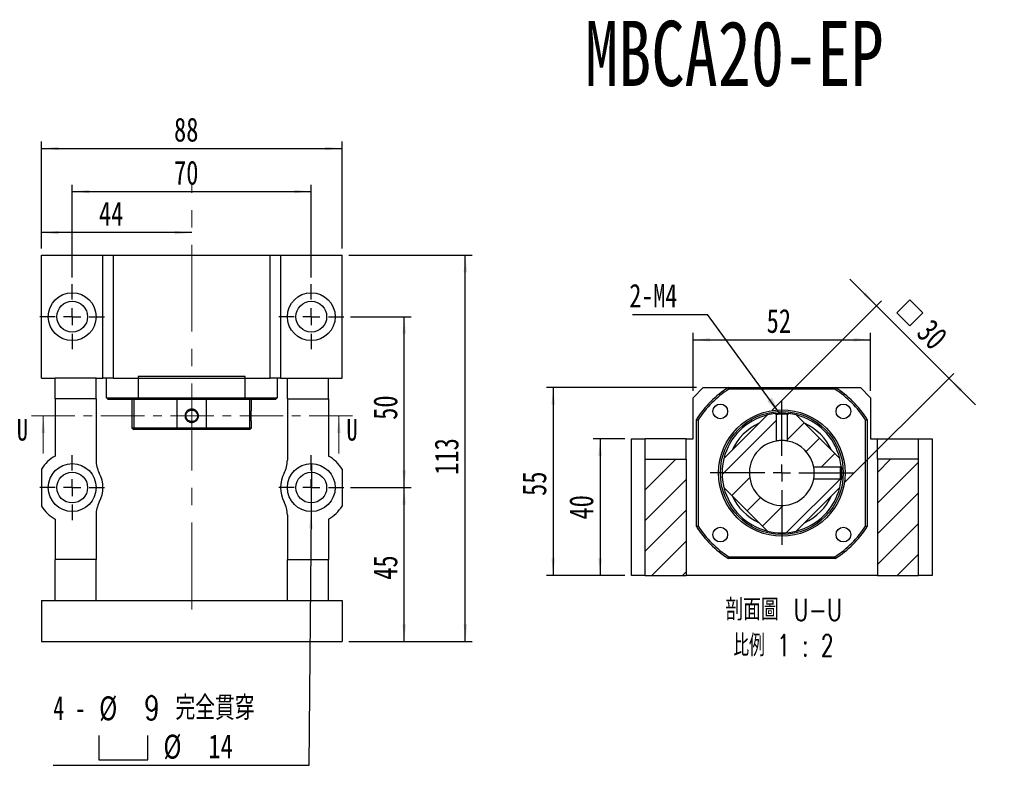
# Model space of a CAD drawing. Header units: millimetres. Extents: x 25 to 270, y 10 to 201.
# Tile 2 of 10: x 32 to 176, y 92 to 201. Entities that reach past the tile are written whole.
import ezdxf

# ---------------------------------------------------------------- set-up
doc = ezdxf.new("R2010")
doc.units = ezdxf.units.MM
doc.linetypes.add('CENTER', pattern=[10.16, 6.35, -1.27, 1.27, -1.27])
doc.linetypes.add('CENTERX2', pattern=[20.32, 12.7, -2.54, 2.54, -2.54])
doc.layers.add('FORMAT', color=7, linetype='Continuous')
doc.styles.add('SLDTEXTSTYLE0', font='TXT', dxfattribs={"width": 0.75})
doc.styles.add('SLDTEXTSTYLE1', font='TXT', dxfattribs={"width": 0.75, "bigfont": 'bigfont'})
doc.styles.add('SLDTEXTSTYLE3', font='TXT', dxfattribs={"width": 0.666667})
doc.styles.add('SLDTEXTSTYLE4', font='TXT', dxfattribs={"width": 0.65625, "bigfont": 'bigfont'})
doc.dimstyles.new('SLDDIMSTYLE2', dxfattribs={"dimtxt": 0.18, "dimasz": 2.5, "dimexe": 0, "dimexo": 0.0625, "dimgap": 0, "dimtad": 0, "dimtih": 1, "dimtoh": 1, "dimdec": 0, "dimrnd": 1e-09, "dimzin": 0, "dimdsep": 46, "dimtxsty": 'Standard', "dimsah": 1, "dimcen": 0.09, "dimadec": 0, "dimazin": 0, "dimtfac": 2.5, "dimtdec": 0, "dimtofl": 0, "dimtmove": 0, "dimatfit": 3, "dimfxl": 1, "dimfrac": 2, "dimtolj": 1, "dimtzin": 0, "dimarcsym": 0})
doc.dimstyles.new('SLDDIMSTYLE3', dxfattribs={"dimtxt": 3.5, "dimasz": 2.5, "dimexe": 0, "dimexo": 0.0625, "dimgap": 0.875, "dimtad": 1, "dimlfac": 2, "dimrnd": 1e-09, "dimzin": 12, "dimdsep": 46, "dimtxsty": 'SLDTEXTSTYLE0', "dimsah": 1, "dimcen": 0.09, "dimadec": 0, "dimazin": 3, "dimtfac": 1, "dimtofl": 0, "dimtmove": 0, "dimatfit": 3, "dimfxl": 1, "dimfrac": 2, "dimtolj": 1, "dimtzin": 12, "dimarcsym": 0})
doc.dimstyles.new('SLDDIMSTYLE4', dxfattribs={"dimtxt": 3.5, "dimasz": 2.5, "dimexe": 0, "dimexo": 0.0625, "dimgap": 0.875, "dimtad": 0, "dimtih": 1, "dimtoh": 1, "dimdec": 6, "dimlfac": 2, "dimrnd": 1e-09, "dimzin": 12, "dimdsep": 46, "dimtxsty": 'SLDTEXTSTYLE0', "dimblk1": 'NONE', "dimsah": 1, "dimcen": 0, "dimadec": 0, "dimazin": 3, "dimtfac": 1, "dimtmove": 0, "dimatfit": 3, "dimldrblk": 'NONE', "dimfxl": 1, "dimfrac": 2, "dimtolj": 1, "dimtzin": 12, "dimarcsym": 0})
doc.dimstyles.new('SLDDIMSTYLE5', dxfattribs={"dimtxt": 3.5, "dimasz": 2.5, "dimexe": 0, "dimexo": 0.0625, "dimgap": 0.875, "dimtad": 1, "dimlfac": 2, "dimrnd": 1e-09, "dimzin": 12, "dimdsep": 46, "dimtxsty": 'SLDTEXTSTYLE0', "dimsah": 1, "dimcen": 0.09, "dimadec": 0, "dimazin": 3, "dimtfac": 1, "dimtmove": 0, "dimatfit": 0, "dimfxl": 1, "dimfrac": 2, "dimtolj": 1, "dimtzin": 12, "dimarcsym": 0})

# ---------------------------------------------------------------- blocks, each defined once
blk = doc.blocks.new('_D_1')
at = {"layer": 'FORMAT', "color": 7}
for p, q in [((39.32, 163.28), (39.32, 176.84)), ((74.32, 163.28), (74.32, 176.84)), ((39.32, 175.84), (74.32, 175.84))]:
    blk.add_line(p, q, dxfattribs=at)
for points in [[(39.32, 175.84), (41.82, 175.59), (41.82, 176.09)], [(74.32, 175.84), (71.82, 176.09), (71.82, 175.59)]]:
    blk.add_solid(points, dxfattribs=at)
at = {"layer": 'FORMAT', "color": 7, "insert": (54.23, 180.35), "char_height": 3.5, "attachment_point": 1, "style": 'SLDTEXTSTYLE0'}
blk.add_mtext('70', dxfattribs=at)
blk = doc.blocks.new('_D_2')
at = {"layer": 'FORMAT', "color": 7}
for p, q in [((80.07, 157.53), (88.92, 157.53)), ((87.92, 132.53), (87.92, 157.53)), ((80.07, 132.53), (88.92, 132.53))]:
    blk.add_line(p, q, dxfattribs=at)
for points in [[(87.92, 157.53), (87.67, 155.03), (88.17, 155.03)], [(87.92, 132.53), (88.17, 135.03), (87.67, 135.03)]]:
    blk.add_solid(points, dxfattribs=at)
at = {"layer": 'FORMAT', "color": 7, "insert": (83.41, 142.44), "char_height": 3.5, "attachment_point": 1, "rotation": 90, "style": 'SLDTEXTSTYLE0'}
blk.add_mtext('50', dxfattribs=at)
blk = doc.blocks.new('SW_SYMBOL_HOLE_SPOT')
at = {"layer": 'FORMAT', "color": 0}
for p, q in [((0, 875), (0, 75)), ((1600, 75), (1600, 875)), ((0, 75), (1600, 75))]:
    blk.add_line(p, q, dxfattribs=at)
blk = doc.blocks.new('_D_3')
at = {"layer": 'FORMAT'}
for p, q in [((74.35, 136.03), (74.29, 129.03)), ((74.29, 129.03), (73.97, 91.87)), ((73.97, 91.87), (36.55, 91.87))]:
    blk.add_line(p, q, dxfattribs=at)
blk.add_solid([(74.29, 129.03), (74.02, 126.53), (74.52, 126.53)], dxfattribs=at)
at = {"layer": 'FORMAT', "xscale": 0.0044707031, "yscale": 0.0044707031, "zscale": 0.0044707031}
blk.add_blockref('SW_SYMBOL_HOLE_SPOT', (43.23, 92.36), dxfattribs=at)
at = {"layer": 'FORMAT', "char_height": 3.5, "attachment_point": 1}
for s, insert, style in [('4 -', (36.55, 102.04), 'SLDTEXTSTYLE3'), ('%%c', (43.27, 101.99), 'SLDTEXTSTYLE0'), ('9 \\M+18AAE\\M+19153\\M+18AD1\\M+190FA', (49.86, 102.04), 'SLDTEXTSTYLE1'), ('%%c', (52.67, 96.38), 'SLDTEXTSTYLE0'), ('14', (59.26, 96.44), 'SLDTEXTSTYLE0')]:
    blk.add_mtext(s, dxfattribs=dict(at, insert=insert, style=style))
blk = doc.blocks.new('_NONE')
blk = doc.blocks.new('_D_4')
at = {"layer": 'FORMAT', "color": 7}
for p, q in [((34.82, 167.53), (34.82, 170.83)), ((56.82, 169.83), (34.82, 169.83))]:
    blk.add_line(p, q, dxfattribs=at)
for points in [[(34.82, 169.83), (37.32, 169.58), (37.32, 170.08)], [(56.82, 169.83), (54.32, 170.08), (54.32, 169.58)]]:
    blk.add_solid(points, dxfattribs=at)
at = {"layer": 'FORMAT', "color": 7, "insert": (43.23, 174.35), "char_height": 3.5, "attachment_point": 1, "style": 'SLDTEXTSTYLE0'}
blk.add_mtext('44', dxfattribs=at)
blk = doc.blocks.new('_D_5')
at = {"layer": 'FORMAT', "color": 7}
for p, q in [((34.82, 167.53), (34.82, 183.14)), ((78.82, 167.53), (78.82, 183.14)), ((34.82, 182.14), (78.82, 182.14))]:
    blk.add_line(p, q, dxfattribs=at)
for points in [[(34.82, 182.14), (37.32, 181.89), (37.32, 182.39)], [(78.82, 182.14), (76.32, 182.39), (76.32, 181.89)]]:
    blk.add_solid(points, dxfattribs=at)
at = {"layer": 'FORMAT', "color": 7, "insert": (54.23, 186.65), "char_height": 3.5, "attachment_point": 1, "style": 'SLDTEXTSTYLE0'}
blk.add_mtext('88', dxfattribs=at)
blk = doc.blocks.new('_D_6')
at = {"layer": 'FORMAT', "color": 7}
for p, q in [((80.07, 132.53), (88.92, 132.53)), ((87.92, 110.03), (87.92, 132.53)), ((79.82, 110.03), (88.92, 110.03))]:
    blk.add_line(p, q, dxfattribs=at)
for points in [[(87.92, 132.53), (87.67, 130.03), (88.17, 130.03)], [(87.92, 110.03), (88.17, 112.53), (87.67, 112.53)]]:
    blk.add_solid(points, dxfattribs=at)
at = {"layer": 'FORMAT', "color": 7, "insert": (83.41, 119.04), "char_height": 3.5, "attachment_point": 1, "rotation": 90, "style": 'SLDTEXTSTYLE0'}
blk.add_mtext('45', dxfattribs=at)
blk = doc.blocks.new('_D_7')
at = {"layer": 'FORMAT', "color": 7}
for p, q in [((79.82, 166.53), (97.87, 166.53)), ((96.87, 110.03), (96.87, 166.53)), ((79.82, 110.03), (97.87, 110.03))]:
    blk.add_line(p, q, dxfattribs=at)
for points in [[(96.87, 166.53), (96.62, 164.03), (97.12, 164.03)], [(96.87, 110.03), (97.12, 112.53), (96.62, 112.53)]]:
    blk.add_solid(points, dxfattribs=at)
at = {"layer": 'FORMAT', "color": 7, "insert": (92.36, 134.4), "char_height": 3.5, "attachment_point": 1, "rotation": 90, "style": 'SLDTEXTSTYLE0'}
blk.add_mtext('113', dxfattribs=at)
blk = doc.blocks.new('SW_CENTERMARKSYMBOL_2')
at = {"layer": 'FORMAT', "color": 0}
for p, q in [((0, 2.5), (0, 4.75)), ((-2.5, 0), (-4.75, 0)), ((0, 0), (-1.25, 0)), ((0, 0), (0, 1.25)), ((0, 0), (0, -1.25)), ((0, 0), (1.25, 0)), ((2.5, 0), (4.75, 0)), ((0, -2.5), (0, -4.75))]:
    blk.add_line(p, q, dxfattribs=at)
blk = doc.blocks.new('SW_CENTERMARKSYMBOL_3')
at = {"layer": 'FORMAT', "color": 0}
for p, q in [((0, 2.5), (0, 4.75)), ((-2.5, 0), (-4.75, 0)), ((0, 0), (-1.25, 0)), ((0, 0), (0, 1.25)), ((0, 0), (0, -1.25)), ((0, 0), (1.25, 0)), ((2.5, 0), (4.75, 0)), ((0, -2.5), (0, -4.75))]:
    blk.add_line(p, q, dxfattribs=at)
blk = doc.blocks.new('SW_CENTERMARKSYMBOL_4')
at = {"layer": 'FORMAT', "color": 0}
for p, q in [((0, 2.5), (0, 4.75)), ((-2.5, 0), (-4.75, 0)), ((0, 0), (-1.25, 0)), ((0, 0), (0, 1.25)), ((0, 0), (0, -1.25)), ((0, 0), (1.25, 0)), ((2.5, 0), (4.75, 0)), ((0, -2.5), (0, -4.75))]:
    blk.add_line(p, q, dxfattribs=at)
blk = doc.blocks.new('SW_CENTERMARKSYMBOL_5')
at = {"layer": 'FORMAT', "color": 0}
for p, q in [((0, 2.5), (0, 4.75)), ((-2.5, 0), (-4.75, 0)), ((0, 0), (-1.25, 0)), ((0, 0), (0, 1.25)), ((0, 0), (0, -1.25)), ((0, 0), (1.25, 0)), ((2.5, 0), (4.75, 0)), ((0, -2.5), (0, -4.75))]:
    blk.add_line(p, q, dxfattribs=at)
blk = doc.blocks.new('_D_8')
at = {"layer": 'FORMAT', "color": 7}
for p, q in [((120.2, 139.66), (115.6, 139.66)), ((116.6, 139.66), (116.6, 119.66)), ((120.2, 119.66), (115.6, 119.66))]:
    blk.add_line(p, q, dxfattribs=at)
for points in [[(116.6, 139.66), (116.35, 137.16), (116.85, 137.16)], [(116.6, 119.66), (116.85, 122.16), (116.35, 122.16)]]:
    blk.add_solid(points, dxfattribs=at)
at = {"layer": 'FORMAT', "color": 7, "insert": (112.09, 127.85), "char_height": 3.5, "attachment_point": 1, "rotation": 90, "style": 'SLDTEXTSTYLE0'}
blk.add_mtext('40', dxfattribs=at)
blk = doc.blocks.new('_D_9')
at = {"layer": 'FORMAT', "color": 7}
for p, q in [((130.7, 147.16), (108.73, 147.16)), ((109.73, 147.16), (109.73, 119.66)), ((120.2, 119.66), (108.73, 119.66))]:
    blk.add_line(p, q, dxfattribs=at)
for points in [[(109.73, 147.16), (109.48, 144.66), (109.98, 144.66)], [(109.73, 119.66), (109.98, 122.16), (109.48, 122.16)]]:
    blk.add_solid(points, dxfattribs=at)
at = {"layer": 'FORMAT', "color": 7, "insert": (105.22, 131.31), "char_height": 3.5, "attachment_point": 1, "rotation": 90, "style": 'SLDTEXTSTYLE0'}
blk.add_mtext('55', dxfattribs=at)
blk = doc.blocks.new('_D_10')
at = {"layer": 'FORMAT', "color": 7}
for p, q in [((130.2, 146.66), (130.2, 155.15)), ((156.2, 146.66), (156.2, 155.15)), ((130.2, 154.15), (156.2, 154.15))]:
    blk.add_line(p, q, dxfattribs=at)
for points in [[(130.2, 154.15), (132.7, 153.9), (132.7, 154.4)], [(156.2, 154.15), (153.7, 154.4), (153.7, 153.9)]]:
    blk.add_solid(points, dxfattribs=at)
at = {"layer": 'FORMAT', "color": 7, "insert": (140.98, 158.66), "char_height": 3.5, "attachment_point": 1, "style": 'SLDTEXTSTYLE0'}
blk.add_mtext('52', dxfattribs=at)
blk = doc.blocks.new('SW_SYMBOL_MOD_BOX')
at = {"layer": 'FORMAT', "color": 0}
for p, q in [((200, 200), (200, 800)), ((200, 800), (800, 800)), ((800, 800), (800, 200)), ((200, 200), (800, 200))]:
    blk.add_line(p, q, dxfattribs=at)
blk = doc.blocks.new('_D_11')
at = {"layer": 'FORMAT', "color": 7}
for p, q in [((157.07, 159.13), (153.18, 163.02)), ((141.79, 143.86), (157.77, 159.84)), ((157.07, 159.13), (167.67, 148.53)), ((152.4, 133.25), (168.38, 149.23)), ((167.67, 148.53), (171.56, 144.64))]:
    blk.add_line(p, q, dxfattribs=at)
for points in [[(157.07, 159.13), (155.47, 161.08), (155.12, 160.72)], [(167.67, 148.53), (169.26, 146.58), (169.62, 146.94)]]:
    blk.add_solid(points, dxfattribs=at)
at = {"layer": 'FORMAT', "color": 7, "xscale": 0.0044707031, "yscale": 0.0044707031, "zscale": 0.0044707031, "rotation": 315}
blk.add_blockref('SW_SYMBOL_MOD_BOX', (158.79, 158.09), dxfattribs=at)
at = {"layer": 'FORMAT', "color": 7, "insert": (165.21, 157.44), "char_height": 3.5, "attachment_point": 1, "rotation": 315, "style": 'SLDTEXTSTYLE0'}
blk.add_mtext('30', dxfattribs=at)
blk = doc.blocks.new('SW_NOTE_1')
at = {"layer": 'FORMAT', "color": 0, "char_height": 3.175, "attachment_point": 2}
for s, insert, style in [('\\M+19655\\M+196CA\\M+19AA4 U-U', (10.32, 4.09), 'SLDTEXTSTYLE1'), ('\\M+194E4\\M+197E1 1 : 2', (10.27, -1.14), 'SLDTEXTSTYLE4')]:
    blk.add_mtext(s, dxfattribs=dict(at, insert=insert, style=style))
blk = doc.blocks.new('SW_NOTE_2')
at = {"layer": 'FORMAT', "color": 0}
blk.add_line((-10.94, 0), (0, 0), dxfattribs=at)
at = {"layer": 'FORMAT', "color": 0, "insert": (-11.42, 4.47), "char_height": 3.44, "attachment_point": 1, "style": 'SLDTEXTSTYLE0'}
blk.add_mtext('2-M4', dxfattribs=at)
blk = doc.blocks.new('SW_CENTERMARKSYMBOL_6')
at = {"layer": 'FORMAT', "color": 0}
for p, q in [((0, 2.5), (0, 10.5)), ((-2.5, 0), (-10.5, 0)), ((0, 0), (-1.25, 0)), ((0, 0), (0, 1.25)), ((0, 0), (0, -1.25)), ((0, 0), (1.25, 0)), ((2.5, 0), (10.5, 0)), ((0, -2.5), (0, -10.5))]:
    blk.add_line(p, q, dxfattribs=at)

msp = doc.modelspace()

# ---------------------------------------------------------------- hatches: boundary and pattern name
at = {"layer": 'FORMAT', "linetype": 'Continuous', "lineweight": 18}
h = msp.add_hatch(dxfattribs=at)
h.set_pattern_fill('ANSI31', color=256, style=0)
edge = h.paths.add_edge_path(flags=0)
edge.add_arc((143.20270928, 134.66357681), 8.75, 96.4680797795, 103.9972808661)
edge.add_line((141.08629562, 143.15376487), (134.71252122, 136.77999048))
edge.add_arc((143.20270928, 134.66357681), 8.75, 166.0027191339, 193.9972808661)
edge.add_line((134.71252122, 132.54716315), (141.08629562, 126.17338876))
edge.add_arc((143.20270928, 134.66357681), 8.75, 256.0027191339, 283.9972808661)
edge.add_line((145.31912294, 126.17338876), (151.69289733, 132.54716315))
edge.add_arc((143.20270928, 134.66357681), 8.75, 346.0027191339, 353.5319105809)
edge.add_spline(control_points=[(151.89701344, 133.67789162), (151.8855534, 133.68935169), (151.87409335, 133.70081176), (151.86263331, 133.71227183), (151.85117326, 133.72373191), (151.83971322, 133.73519198), (151.82825317, 133.74665206), (151.80594413, 133.76896116), (151.78363509, 133.79127026), (151.76132605, 133.81357937)], knot_values=[0, 0, 0, 0, 0.0000972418, 0.0000972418, 0.0000972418, 0.0001944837, 0.0001944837, 0.0001944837, 0.0003837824, 0.0003837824, 0.0003837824, 0.0003837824], weights=[1, 1, 1, 1, 1, 1, 1, 1, 1, 1], degree=3, periodic=0)
edge.add_line((151.76132618, 133.81357927), (147.8760383, 133.81357927))
edge.add_arc((143.20270928, 134.66357681), 4.75, 100.3084229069, 349.6915770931, ccw=False)
edge.add_line((142.35271173, 139.33690584), (142.35271173, 143.22219365))
edge.add_spline(control_points=[(142.35271184, 143.2221936), (142.34125176, 143.23365364), (142.32979169, 143.24511369), (142.31833161, 143.25657373), (142.30687154, 143.26803377), (142.29541146, 143.27949382), (142.28395139, 143.29095386), (142.26164228, 143.3132629), (142.23933318, 143.33557195), (142.21702408, 143.35788099)], knot_values=[0, 0, 0, 0, 0.0000972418, 0.0000972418, 0.0000972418, 0.0001944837, 0.0001944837, 0.0001944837, 0.0003837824, 0.0003837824, 0.0003837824, 0.0003837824], weights=[1, 1, 1, 1, 1, 1, 1, 1, 1, 1], degree=3, periodic=0)
h = msp.add_hatch(dxfattribs=at)
h.set_pattern_fill('ANSI31', color=256, style=0)
edge = h.paths.add_edge_path(flags=0)
edge.add_arc((143.20270928, 134.66357681), 8.75, 76.0027191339, 83.5319007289)
edge.add_spline(control_points=[(144.1883958, 143.35788086), (144.17693573, 143.34642081), (144.16547566, 143.33496077), (144.15401558, 143.32350072), (144.14255551, 143.31204067), (144.13109544, 143.30058063), (144.11963536, 143.28912058), (144.09732626, 143.26681154), (144.07501715, 143.24450249), (144.05270804, 143.22219345)], knot_values=[0, 0, 0, 0, 0.0000972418, 0.0000972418, 0.0000972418, 0.0001944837, 0.0001944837, 0.0001944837, 0.0003837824, 0.0003837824, 0.0003837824, 0.0003837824], weights=[1, 1, 1, 1, 1, 1, 1, 1, 1, 1], degree=3, periodic=0)
edge.add_line((144.05270682, 143.22219361), (144.05270682, 139.33690584))
edge.add_arc((143.20270928, 134.66357681), 4.75, 10.3084229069, 79.6915770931, ccw=False)
edge.add_line((147.8760383, 135.51357436), (151.76132626, 135.51357436))
edge.add_spline(control_points=[(151.76132623, 135.51357271), (151.77278627, 135.52503279), (151.78424632, 135.53649286), (151.79570636, 135.54795294), (151.80716641, 135.55941301), (151.81862645, 135.57087308), (151.8300865, 135.58233316), (151.85239553, 135.60464225), (151.87470457, 135.62695134), (151.89701361, 135.64926042)], knot_values=[0, 0, 0, 0, 0.0000972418, 0.0000972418, 0.0000972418, 0.0001944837, 0.0001944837, 0.0001944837, 0.0003837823, 0.0003837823, 0.0003837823, 0.0003837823], weights=[1, 1, 1, 1, 1, 1, 1, 1, 1, 1], degree=3, periodic=0)
edge.add_arc((143.20270928, 134.66357681), 8.75, 6.4680694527, 13.9972808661)
edge.add_line((151.69289733, 136.77999048), (145.31912294, 143.15376487))
h = msp.add_hatch(dxfattribs=at)
h.set_pattern_fill('ANSI31', color=256, style=0)
h.paths.add_polyline_path([(123.20270928, 136.66357681), (123.20270928, 119.66357681), (129.20270928, 119.66357681), (129.20270928, 136.66357681)], flags=0)
h = msp.add_hatch(dxfattribs=at)
h.set_pattern_fill('ANSI31', color=256, style=0)
h.paths.add_polyline_path([(157.20270928, 119.66357681), (163.20270928, 119.66357681), (163.20270928, 136.66357681), (157.20270928, 136.66357681)], flags=0)

# ---------------------------------------------------------------- linework, layer by layer
at = {"color": 7, "linetype": 'Continuous', "lineweight": 25}
for p, q in [((34.82001013, 148.5310751), (34.82001013, 166.53107479)), ((34.82001013, 166.53107479), (43.82000975, 166.53107479)), ((43.82000975, 148.5310751), (43.82000975, 166.53107479)), ((43.82000975, 166.53107479), (45.32000999, 166.53107479)), ((45.32000999, 166.53107479), (45.32000999, 148.5310751)), ((45.32000999, 166.53107479), (68.32001004, 166.53107479)), ((68.32001004, 148.5310751), (68.32001004, 166.53107479)), ((68.32001004, 166.53107479), (69.82001028, 166.53107479)), ((69.82001028, 166.53107479), (69.82001028, 148.5310751)), ((69.82001028, 166.53107479), (78.82000989, 166.53107479)), ((78.82000989, 148.5310751), (78.82000989, 166.53107479)), ((34.82001013, 148.5310751), (36.82001046, 148.5310751)), ((42.82000958, 148.5310751), (36.82001046, 148.5310751)), ((36.82001046, 145.53107554), (36.82001046, 148.5310751)), ((42.82000958, 148.5310751), (43.82000975, 148.5310751)), ((42.82000958, 145.53107554), (42.82000958, 148.5310751)), ((45.32000999, 148.5310751), (43.82000975, 148.5310751)), ((44.32000983, 145.68107436), (44.32000983, 148.5310751)), ((45.32000999, 148.5310751), (68.32001004, 148.5310751)), ((64.6502396, 148.78107468), (48.98978043, 148.78107468)), ((48.98978043, 148.78107468), (48.98978043, 145.68107436)), ((64.6502396, 145.68107436), (64.6502396, 148.78107468)), ((69.82001028, 148.5310751), (68.32001004, 148.5310751)), ((69.3200102, 148.5310751), (69.3200102, 145.68107436)), ((69.82001028, 148.5310751), (70.82001045, 148.5310751)), ((70.82001045, 148.5310751), (76.82000957, 148.5310751)), ((70.82001045, 145.53107554), (70.82001045, 148.5310751)), ((76.82000957, 148.5310751), (78.82000989, 148.5310751)), ((76.82000957, 145.53107554), (76.82000957, 148.5310751)), ((131.70270926, 147.163577), (130.20270901, 145.66357675)), ((131.70270926, 147.163577), (135.37247969, 147.163577)), ((135.37247969, 147.163577), (151.03293887, 147.163577)), ((151.03293887, 147.163577), (154.7027093, 147.163577)), ((156.20270955, 145.66357675), (154.7027093, 147.163577)), ((44.32000983, 145.68107436), (48.98978043, 145.68107436)), ((48.98978043, 145.68107436), (64.6502396, 145.68107436)), ((64.6502396, 145.68107436), (69.3200102, 145.68107436)), ((130.20270901, 139.6635767), (130.20270901, 145.66357675)), ((150.96076975, 146.91357649), (135.44464881, 146.91357649)), ((156.20270955, 145.66357675), (156.20270955, 139.6635767)), ((42.82000958, 145.53107554), (36.82001046, 145.53107554)), ((36.82001046, 145.53107554), (36.82001046, 137.14762079)), ((42.82000958, 145.53107554), (42.82000958, 136.53107407)), ((49.06194954, 145.43107385), (44.57001033, 145.43107385)), ((48.07000998, 145.43107385), (48.07000998, 141.28107438)), ((48.32982197, 145.43107385), (48.32982197, 141.28107438)), ((64.57807048, 145.43107385), (49.06194954, 145.43107385)), ((54.70359646, 141.28107438), (54.70359646, 145.43107385)), ((58.93642357, 145.43107385), (58.93642357, 141.28107438)), ((69.07000969, 145.43107385), (64.57807048, 145.43107385)), ((65.31019806, 141.28107438), (65.31019806, 145.43107385)), ((65.57001005, 144.00116401), (65.57001005, 145.43107385)), ((70.82001045, 145.53107554), (76.82000957, 145.53107554)), ((70.82001045, 145.53107554), (70.82001045, 136.53107407)), ((76.82000957, 145.53107554), (76.82000957, 137.14762079)), ((141.08629572, 143.15376486), (134.71252123, 136.77999037)), ((142.35271171, 143.22219379), (142.35271171, 139.33690599)), ((144.05270684, 139.33690599), (144.05270684, 143.22219379)), ((151.69289733, 136.77999037), (145.31912283, 143.15376486)), ((48.07000998, 141.28107438), (48.32000955, 141.03107387)), ((48.07000998, 141.28107438), (48.32982197, 141.28107438)), ((48.32982197, 141.28107438), (54.70359646, 141.28107438)), ((54.70359646, 141.28107438), (58.93642357, 141.28107438)), ((58.93642357, 141.28107438), (65.31019806, 141.28107438)), ((65.31019806, 141.28107438), (65.57001005, 141.28107438)), ((65.32001048, 141.03107387), (65.57001005, 141.28107438)), ((65.57001005, 141.28107438), (65.57001005, 142.06077019)), ((130.70270909, 126.83334723), (130.70270909, 142.4938064)), ((130.9527096, 142.42163728), (130.9527096, 126.90551634)), ((155.45270896, 126.90551634), (155.45270896, 142.42163728)), ((155.70270946, 142.4938064), (155.70270946, 126.83334723)), ((48.55601042, 141.03107387), (48.32000955, 141.03107387)), ((54.83096087, 141.03107387), (48.55601042, 141.03107387)), ((58.80905915, 141.03107387), (54.83096087, 141.03107387)), ((65.08400961, 141.03107387), (58.80905915, 141.03107387)), ((65.32001048, 141.03107387), (65.08400961, 141.03107387)), ((121.2027094, 119.66357715), (121.2027094, 139.6635767)), ((121.2027094, 139.6635767), (123.20270973, 139.6635767)), ((129.20270885, 139.6635767), (123.20270973, 139.6635767)), ((123.20270973, 136.66357691), (123.20270973, 139.6635767)), ((129.20270885, 136.66357691), (129.20270885, 139.6635767)), ((129.20270885, 139.6635767), (130.20270901, 139.6635767)), ((156.20270955, 139.6635767), (157.20270971, 139.6635767)), ((157.20270971, 139.6635767), (163.20270883, 139.6635767)), ((157.20270971, 136.66357691), (157.20270971, 139.6635767)), ((163.20270883, 136.66357691), (163.20270883, 139.6635767)), ((163.20270883, 139.6635767), (165.20270916, 139.6635767)), ((165.20270916, 139.6635767), (165.20270916, 119.66357715)), ((123.20270973, 136.66357691), (129.20270885, 136.66357691)), ((123.20270973, 119.66357715), (123.20270973, 136.66357691)), ((129.20270885, 136.66357691), (129.20270885, 119.66357715)), ((151.76132625, 135.51357438), (147.87603846, 135.51357438)), ((157.20270971, 136.66357691), (157.20270971, 119.66357715)), ((163.20270883, 136.66357691), (157.20270971, 136.66357691)), ((163.20270883, 119.66357715), (163.20270883, 136.66357691)), ((34.82001013, 135.23523742), (34.82001013, 129.82691312)), ((78.82000989, 135.23523742), (78.82000989, 129.82691312)), ((147.87603846, 133.81357925), (151.76132625, 133.81357925)), ((134.71252123, 132.54716326), (141.08629572, 126.17338877)), ((145.31912283, 126.17338877), (151.69289733, 132.54716326)), ((42.82000958, 128.53107462), (42.82000958, 122.03107635)), ((70.82001045, 128.53107462), (70.82001045, 122.03107635)), ((36.82001046, 127.9145279), (36.82001046, 122.03107635)), ((76.82000957, 127.9145279), (76.82000957, 122.03107635)), ((42.82000958, 122.03107635), (36.82001046, 122.03107635)), ((36.82001046, 116.03107536), (36.82001046, 122.03107635)), ((42.82000958, 116.03107536), (42.82000958, 122.03107635)), ((70.82001045, 122.03107635), (76.82000957, 122.03107635)), ((70.82001045, 116.03107536), (70.82001045, 122.03107635)), ((76.82000957, 116.03107536), (76.82000957, 122.03107635)), ((151.03293887, 122.16357663), (135.37247969, 122.16357663)), ((135.44464881, 122.41357713), (150.96076975, 122.41357713)), ((123.20270973, 119.66357715), (121.2027094, 119.66357715)), ((123.20270973, 119.66357715), (129.20270885, 119.66357715)), ((157.20270971, 119.66357715), (129.20270885, 119.66357715)), ((157.20270971, 119.66357715), (163.20270883, 119.66357715)), ((165.20270916, 119.66357715), (163.20270883, 119.66357715)), ((34.82001013, 116.03107536), (78.82000989, 116.03107536)), ((34.82001013, 116.03107536), (34.82001013, 110.03107438)), ((78.82000989, 116.03107536), (78.82000989, 110.03107438)), ((34.82001013, 110.03107438), (78.82000989, 110.03107438))]:
    msp.add_line(p, q, dxfattribs=at)
at = {"color": 7, "linetype": 'CENTER', "lineweight": 18}
msp.add_line((80.36026301, 143.02903194), (33.08790739, 143.02903194), dxfattribs=at)
at = {"color": 7, "linetype": 'Continuous', "lineweight": 18}
for p, q in [((35.08790739, 137.52903194), (35.08790739, 143.02903194)), ((78.36026301, 137.52903194), (78.36026301, 143.02903194))]:
    msp.add_line(p, q, dxfattribs=at)
at = {"color": 8, "linetype": 'Continuous', "lineweight": 25}
for p, q in [((142.96822693, 143.41043457), (142.80523154, 143.40454395)), ((144.18002173, 143.35882626), (144.10461865, 143.36697067))]:
    msp.add_line(p, q, dxfattribs=at)
at = {"color": 7, "linetype": 'Continuous', "lineweight": 25, "flags": 128}
for points in [[(142.35271183, 143.22219379), (142.31833159, 143.25657356), (142.28395141, 143.29095426), (142.21702412, 143.35788097)], [(144.18839583, 143.35788097), (144.15401559, 143.32350026), (144.11963535, 143.28912049), (144.05270807, 143.22219379)], [(151.76132625, 135.51357269), (151.79570602, 135.54795293), (151.83008673, 135.58233317), (151.89701343, 135.64926045)], [(151.89701343, 133.67789166), (151.86263366, 133.71227184), (151.82825295, 133.74665208), (151.76132625, 133.81357936)]]:
    msp.add_lwpolyline(points, dxfattribs=at)
at = {"color": 7, "linetype": 'Continuous', "lineweight": 25}
for centre, radius in [((39.32001001, 157.53107477), 3.5), ((74.32001001, 157.53107477), 3.5), ((39.32001001, 157.53107477), 2.25), ((74.32001001, 157.53107477), 2.25), ((134.18709782, 143.67918827), 1.075), ((152.21832074, 143.67918827), 1.075), ((143.20270928, 134.66357681), 9.25), ((143.20270928, 134.66357681), 9), ((39.32001001, 132.53107477), 3.5), ((74.32001001, 132.53107477), 3.5), ((39.32001001, 132.53107477), 2.25), ((74.32001001, 132.53107477), 2.25), ((134.18709782, 125.64796535), 1.075), ((152.21832074, 125.64796535), 1.075)]:
    msp.add_circle(centre, radius, dxfattribs=at)
for centre, radius, start, end in [((143.20270928, 134.66357681), 14.75, 122.0637857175, 147.9362142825), ((143.20270928, 134.66357681), 14.75, 32.0637857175, 57.9362142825), ((143.20270928, 134.66357681), 14.5, 122.3465321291, 147.6534678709), ((143.20270928, 134.66357681), 14.5, 32.3465321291, 57.6534678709), ((143.20270928, 134.66357681), 8.75, 96.4680797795, 103.9972808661), ((143.20270928, 134.66357681), 8.75, 76.0027191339, 83.5319007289), ((143.20270928, 134.66357681), 8, 114.6358651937, 155.3641348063), ((143.20270928, 134.66357681), 8, 24.6358651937, 65.3641348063), ((143.20270928, 134.66357681), 4.75, 100.3084229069, 349.6915770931), ((143.20270928, 134.66357681), 4.75, 10.3084229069, 79.6915770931), ((39.32001001, 132.53107477), 5.25, 118.4368901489, 148.9972808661), ((74.32001001, 132.53107477), 5.25, 31.0027191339, 61.5631098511), ((46.82001001, 136.53107477), 4, 180, 208.0724869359), ((66.82001001, 136.53107477), 4, 331.9275130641, 0), ((143.20270928, 134.66357681), 8.75, 166.0027191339, 193.9972808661), ((143.20270928, 134.66357681), 8.75, 6.4680694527, 13.9972808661), ((39.32001001, 132.53107477), 4.5, 331.9275130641, 28.0724869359), ((74.32001001, 132.53107477), 4.5, 151.9275130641, 208.0724869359), ((143.20270928, 134.66357681), 8.75, 346.0027191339, 353.5319105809), ((143.20270928, 134.66357681), 8, 204.6358651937, 245.3641348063), ((143.20270928, 134.66357681), 8, 294.6358651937, 335.3641348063), ((39.32001001, 132.53107477), 5.25, 211.0027191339, 241.5631098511), ((46.82001001, 128.53107477), 4, 151.9275130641, 180), ((66.82001001, 128.53107477), 4, 0, 28.0724869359), ((74.32001001, 132.53107477), 5.25, 298.4368901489, 328.9972808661), ((143.20270928, 134.66357681), 14.5, 212.3465321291, 237.6534678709), ((143.20270928, 134.66357681), 14.5, 302.3465321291, 327.6534678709), ((143.20270928, 134.66357681), 14.75, 212.0637857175, 237.9362142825), ((143.20270928, 134.66357681), 8.75, 256.0027191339, 283.9972808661), ((143.20270928, 134.66357681), 14.75, 302.0637857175, 327.9362142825)]:
    msp.add_arc(centre, radius, start, end, dxfattribs=at)
at = {"color": 8, "linetype": 'Continuous', "lineweight": 25}
for start, end in [(103.9972808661, 166.0027191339), (13.9972808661, 76.0027191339), (353.5319105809, 6.4680694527), (193.9972808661, 256.0027191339), (283.9972808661, 346.0027191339)]:
    msp.add_arc((143.20270928, 134.66357681), 8.75, start, end, dxfattribs=at)
at = {"color": 7, "linetype": 'Continuous', "lineweight": 25}
for points in [[(135.3724794, 147.16357681), (135.39642946, 147.08022815), (135.42048505, 146.99689461), (135.44464895, 146.91357681)], [(150.9607696, 146.91357681), (150.98493351, 146.99689461), (151.0089891, 147.08022815), (151.03293916, 147.16357681)], [(44.32001001, 145.68107477), (44.40335868, 145.5977261), (44.48669222, 145.51439256), (44.57001001, 145.43107477)], [(48.98978013, 145.68107477), (49.01373019, 145.5977261), (49.03778578, 145.51439256), (49.06194969, 145.43107477)], [(64.57807034, 145.43107477), (64.60223424, 145.51439256), (64.62628983, 145.5977261), (64.6502399, 145.68107477)], [(69.07001001, 145.43107477), (69.15332781, 145.51439256), (69.23666135, 145.5977261), (69.32001001, 145.68107477)], [(48.32982196, 141.28107477), (48.4051124, 141.19771723), (48.48050723, 141.11438334), (48.55601075, 141.03107477)], [(54.70359635, 141.28107477), (54.74619127, 141.19771723), (54.78864836, 141.11438334), (54.83096095, 141.03107477)], [(58.93642368, 141.28107477), (58.89382875, 141.19771723), (58.85137167, 141.11438334), (58.80905908, 141.03107477)], [(65.08400928, 141.03107477), (65.1595128, 141.11438334), (65.23490763, 141.19771723), (65.31019807, 141.28107477)], [(130.70270928, 142.49380669), (130.78605794, 142.46985663), (130.86939148, 142.44580104), (130.95270928, 142.42163714)], [(155.45270928, 142.42163714), (155.53602708, 142.44580104), (155.61936061, 142.46985663), (155.70270928, 142.49380669)], [(130.70270928, 126.83334693), (130.78605794, 126.85729699), (130.86939148, 126.88135258), (130.95270928, 126.90551649)], [(155.45270928, 126.90551649), (155.53602708, 126.88135258), (155.61936061, 126.85729699), (155.70270928, 126.83334693)], [(135.44464895, 122.41357681), (135.42048505, 122.33025902), (135.39642946, 122.24692548), (135.3724794, 122.16357681)], [(150.9607696, 122.41357681), (150.98493351, 122.33025902), (151.0089891, 122.24692548), (151.03293916, 122.16357681)]]:
    msp.add_open_spline(points, degree=3, dxfattribs=at)
for points, knots in [([(56.82001001, 144.00137913), (56.94970725, 144.001315), (57.20863704, 143.95641883), (57.49817855, 143.75680306), (57.68569281, 143.52387122), (57.7856801, 143.28603302), (57.8136831, 143.0535782), (57.79319748, 142.84072202), (57.73538592, 142.65761496), (57.64455742, 142.48811509), (57.52155631, 142.34065096), (57.37145303, 142.21954538), (57.19898282, 142.13020267), (57.01250374, 142.07319744), (56.79634629, 142.05289543), (56.56064481, 142.08026245), (56.31966352, 142.17847626), (56.11593417, 142.33806653), (55.95395132, 142.53878976), (55.85416503, 142.77661425), (55.82629717, 143.00904384), (55.84703364, 143.2218987), (55.90504785, 143.40505307), (55.99604927, 143.57480353), (56.16063022, 143.77099604), (56.43198936, 143.95690737), (56.69051397, 144.00144315), (56.82001001, 144.00137913)], [0, 0, 0, 0, 0.062804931, 0.1253358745, 0.1674943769, 0.2079691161, 0.2498619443, 0.2806356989, 0.3119091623, 0.3431593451, 0.3742019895, 0.4053245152, 0.4369927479, 0.4687267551, 0.5001082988, 0.5425606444, 0.5834621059, 0.6258023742, 0.6680044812, 0.7084755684, 0.7503180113, 0.7811181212, 0.812420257, 0.8436901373, 0.8747625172, 0.9372924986, 1, 1, 1, 1]), ([(56.82001001, 143.88107477), (56.75812725, 143.88107272), (56.62214274, 143.86617262), (56.41141384, 143.78946718), (56.2097597, 143.64172471), (56.06178983, 143.44011671), (55.98498028, 143.22914046), (55.95936031, 142.99636034), (56.00809082, 142.71200304), (56.17816979, 142.44350503), (56.41060684, 142.2731577), (56.62134601, 142.19617294), (56.85455572, 142.17034542), (57.13947462, 142.21921694), (57.4082802, 142.38985032), (57.57844142, 142.62258421), (57.65513866, 142.83342975), (57.68063387, 143.06608365), (57.63183391, 143.35040461), (57.4616401, 143.61889952), (57.22899842, 143.78922375), (57.01805858, 143.86615796), (56.88194928, 143.88107681), (56.82001001, 143.88107477)], [0, 0, 0, 0, 0.0348172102, 0.0765080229, 0.1250713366, 0.1737945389, 0.2155283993, 0.2502709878, 0.3048546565, 0.374979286, 0.4235747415, 0.4652688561, 0.5000602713, 0.5548892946, 0.6250045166, 0.6736725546, 0.7153673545, 0.7500871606, 0.8046603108, 0.8748064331, 0.9234193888, 0.9651509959, 1, 1, 1, 1]), ([(65.57001005, 142.06077019), (65.56824098, 142.07385468), (65.56471055, 142.09996657), (65.54222922, 142.3299373), (65.51993212, 142.64614781), (65.51289341, 142.96802849), (65.5157605, 143.22134127), (65.52416563, 143.46497826), (65.54200394, 143.73473632), (65.56487418, 143.95602532), (65.56828126, 143.98610618), (65.56998677, 144.00116401)], [0, 0, 0, 0, 0.1259759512, 0.2514021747, 0.3761305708, 0.500250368, 0.5619771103, 0.6247064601, 0.7490355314, 0.8743726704, 1, 1, 1, 1]), ([(142.23523719, 143.35992522), (142.23550642, 143.35995574), (142.2419884, 143.36069065), (142.2904586, 143.36600937), (142.3780362, 143.37483808), (142.54377822, 143.38954288), (142.8142222, 143.40751017), (143.14066129, 143.41509209), (143.39791533, 143.41208887), (143.64635024, 143.40378954), (143.86346187, 143.38942182), (144.02961096, 143.37464492), (144.12224882, 143.36522597), (144.17708066, 143.35917623), (144.18841535, 143.35787884), (144.18839694, 143.35788095), (144.18839676, 143.35788097)], [0, 0, 0, 0, 0.0028808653, 0.0693586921, 0.1357682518, 0.2017579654, 0.3345555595, 0.4677303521, 0.5361342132, 0.6017522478, 0.7345519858, 0.8023678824, 0.8672713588, 0.9320112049, 0.9993552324, 1, 1, 1, 1]), ([(142.37974876, 143.22593491), (142.36627408, 143.22406372), (142.35258856, 143.22216326), (142.35270984, 143.22219332), (142.35271171, 143.22219379)], [0, 0, 0, 0, 0.98459406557, 1, 1, 1, 1]), ([(144.05270682, 143.22219361), (144.05270787, 143.22219344), (144.05287058, 143.22216839), (144.01449809, 143.2284651), (143.8443508, 143.24718114), (143.61168551, 143.26504464), (143.40079036, 143.27436122), (143.23511626, 143.27759693), (143.11140964, 143.27644187), (143.01508373, 143.2741036), (142.9124808, 143.27025998), (142.80615319, 143.26488985), (142.69960662, 143.25806125), (142.59937858, 143.24967154), (142.51410633, 143.24129859), (142.44707401, 143.23435739), (142.41695282, 143.23079314), (142.40247699, 143.22908022)], [0, 0, 0, 0, 0.0007936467, 0.1230785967, 0.2802587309, 0.3891883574, 0.4826985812, 0.5607865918, 0.5979214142, 0.6389215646, 0.6837932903, 0.7325409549, 0.7851675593, 0.8416750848, 0.8983963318, 0.9511706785, 1, 1, 1, 1]), ([(144.05270682, 139.33690584), (144.05284054, 139.33688152), (144.04738294, 139.33788391), (144.02577793, 139.34173654), (144.00974494, 139.34456602), (143.94583798, 139.35528502), (143.883424, 139.36522501), (143.76468559, 139.38038449), (143.72183624, 139.38535055), (143.62977548, 139.39456556), (143.5799525, 139.39885395), (143.47700699, 139.40593095), (143.42393946, 139.40873749), (143.3145963, 139.41257397), (143.25810073, 139.41357943), (143.09125572, 139.41357157), (142.97902485, 139.40941825), (142.77412486, 139.39531657), (142.67948118, 139.3853329), (142.5618677, 139.37031497), (142.52603072, 139.36523327), (142.46452118, 139.35596913), (142.4384223, 139.3517357), (142.37439467, 139.34099792), (142.35244154, 139.33685669), (142.35271173, 139.33690584)], [0, 0, 0, 0, 0.0625, 0.0625, 0.125, 0.125, 0.25, 0.25, 0.3125, 0.3125, 0.375, 0.375, 0.4375, 0.4375, 0.5, 0.5, 0.625, 0.625, 0.75, 0.75, 0.8125, 0.8125, 0.875, 0.875, 1, 1, 1, 1]), ([(147.8760383, 133.81357927), (147.87601398, 133.81344555), (147.87701637, 133.81890315), (147.880869, 133.84050816), (147.88369849, 133.85654115), (147.89441749, 133.92044811), (147.90435747, 133.98286209), (147.91951696, 134.1016005), (147.92448301, 134.14444985), (147.93369802, 134.23651061), (147.93798641, 134.28633359), (147.94506341, 134.38927911), (147.94786996, 134.44234663), (147.95170643, 134.55168979), (147.95271189, 134.60818536), (147.95270404, 134.77503037), (147.94855072, 134.88726124), (147.93444903, 135.09216123), (147.92446537, 135.18680491), (147.90944744, 135.30441839), (147.90436574, 135.34025537), (147.89510159, 135.40176491), (147.89086816, 135.4278638), (147.88013038, 135.49189142), (147.87598916, 135.51384455), (147.8760383, 135.51357436)], [0, 0, 0, 0, 0.0625, 0.0625, 0.125, 0.125, 0.25, 0.25, 0.3125, 0.3125, 0.375, 0.375, 0.4375, 0.4375, 0.5, 0.5, 0.625, 0.625, 0.75, 0.75, 0.8125, 0.8125, 0.875, 0.875, 1, 1, 1, 1]), ([(151.76506086, 135.48655863), (151.76319063, 135.50003483), (151.76129438, 135.5136985), (151.76132582, 135.51357606), (151.76132625, 135.51357438)], [0, 0, 0, 0, 0.9862796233, 1, 1, 1, 1]), ([(151.89904185, 135.63119565), (151.89907005, 135.63094389), (151.89978876, 135.62452673), (151.9074521, 135.55476638), (151.92470578, 135.38069777), (151.94319037, 135.10278956), (151.95126891, 134.85609186), (151.95418555, 134.59874392), (151.94658934, 134.27401545), (151.92852456, 134.00256822), (151.91375102, 133.83638645), (151.90433249, 133.74378374), (151.89828587, 133.68902919), (151.89701169, 133.67782102), (151.89701342, 133.67789018), (151.89701343, 133.67789073)], [0, 0, 0, 0, 0.0027152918, 0.0692110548, 0.2010051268, 0.3338677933, 0.4013425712, 0.4680679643, 0.6013522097, 0.7343669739, 0.802341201, 0.8673450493, 0.9321264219, 0.9994616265, 1, 1, 1, 1]), ([(151.76132618, 133.81357927), (151.76132599, 133.81357831), (151.76129301, 133.81340548), (151.76756718, 133.85168622), (151.78629196, 134.02173017), (151.80415523, 134.25417653), (151.81350921, 134.46490723), (151.81798029, 134.69814299), (151.80987133, 134.98289849), (151.79392367, 135.21613885), (151.78036774, 135.35258064), (151.77345305, 135.4194975), (151.76989377, 135.44953613), (151.76818313, 135.46397302)], [0, 0, 0, 0, 0.0006806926, 0.1231709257, 0.2805363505, 0.3895885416, 0.4831535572, 0.5612283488, 0.6842691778, 0.8416134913, 0.8983519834, 0.9511468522, 1, 1, 1, 1])]:
    msp.add_open_spline(points, degree=3, knots=knots, dxfattribs=at)
at = {"color": 7, "linetype": 'Continuous', "lineweight": 18}
for points in [[(35.08790739, 143.02903194), (34.83790739, 140.52903194), (35.33790739, 140.52903194)], [(78.36026301, 143.02903194), (78.11026301, 140.52903194), (78.61026301, 140.52903194)]]:
    msp.add_solid(points, dxfattribs=at)
at = {"layer": 'FORMAT', "color": 7, "linetype": 'CENTERX2', "lineweight": 18}
msp.add_line((56.82001001, 114.71230829), (56.82001001, 177.03107477), dxfattribs=at)

# ---------------------------------------------------------------- block references
at = {"layer": 'FORMAT', "color": 7}
for name, p in [('SW_CENTERMARKSYMBOL_5', (39.32001001, 157.53107477)), ('SW_CENTERMARKSYMBOL_4', (74.32001001, 157.53107477)), ('SW_NOTE_2', (132.30354292, 157.86787644)), ('SW_CENTERMARKSYMBOL_6', (143.20270928, 134.66357681)), ('SW_CENTERMARKSYMBOL_2', (39.32001001, 132.53107477)), ('SW_CENTERMARKSYMBOL_3', (74.32001001, 132.53107477))]:
    msp.add_blockref(name, p, dxfattribs=at)
at = {"layer": 'FORMAT'}
msp.add_blockref('SW_NOTE_1', (133.15580865, 112.17247515), dxfattribs=at)

# ---------------------------------------------------------------- texts
at = {"color": 7, "linetype": 'Continuous', "char_height": 3.175, "attachment_point": 1, "style": 'SLDTEXTSTYLE0'}
for insert in [(31.20970469, 142.57258777), (79.46832093, 142.57258777)]:
    msp.add_mtext('U', dxfattribs=dict(at, insert=insert))
at = {"layer": 'FORMAT', "color": 7, "insert": (114.37722445, 200.81174254), "char_height": 9.525, "attachment_point": 1, "style": 'SLDTEXTSTYLE0'}
msp.add_mtext('MBCA20-EP', dxfattribs=at)

# ---------------------------------------------------------------- dimensions: what is measured, and where the dimension line sits
at = {"layer": 'FORMAT', "color": 7}
for base, p1, p2, picture, middle in [((78.82001001, 182.1423664), (34.82001001, 166.53107477), (78.82001001, 166.53107477), '_D_5', (56.82001001, 182.1423664)), ((74.32001001, 175.83589966), (39.32001001, 162.28107477), (74.32001001, 162.28107477), '_D_1', (56.82001001, 175.83589966)), ((34.82001001, 169.83497942), (56.82001001, 177.03107477), (34.82001001, 166.53107477), '_D_4', (45.82001001, 169.83497942)), ((156.20270928, 154.15301757), (130.20270928, 145.66357681), (156.20270928, 145.66357681), '_D_10', (143.56275355, 154.15301757))]:
    dim = msp.add_linear_dim(base=base, p1=p1, p2=p2, dimstyle='SLDDIMSTYLE3', dxfattribs=at)
    dim.commit()
    dim.dimension.update_dxf_attribs({"geometry": picture, "text_midpoint": middle, "dimtype": 160})
for base, p1, p2, picture, middle in [((96.87168133, 166.53107477), (78.82001001, 110.03107477), (78.82001001, 166.53107477), '_D_7', (96.87168133, 138.28107477)), ((87.91683456, 157.53107477), (79.07001001, 132.53107477), (79.07001001, 157.53107477), '_D_2', (87.91683456, 145.03107477)), ((109.73486151, 119.66357681), (131.70270928, 147.16357681), (121.20270928, 119.66357681), '_D_9', (109.73486151, 133.89972913)), ((116.60088041, 119.66357681), (121.20270928, 139.66357681), (121.20270928, 119.66357681), '_D_8', (116.60088041, 130.43781923)), ((87.91683456, 132.53107477), (78.82001001, 110.03107477), (79.07001001, 132.53107477), '_D_6', (87.91683456, 121.62883957))]:
    dim = msp.add_linear_dim(base=base, p1=p1, p2=p2, angle=90, dimstyle='SLDDIMSTYLE3', dxfattribs=at)
    dim.commit()
    dim.dimension.update_dxf_attribs({"geometry": picture, "text_midpoint": middle, "dimtype": 160})
dim = msp.add_linear_dim(base=(167.67210286, 148.52636867), p1=(141.08629562, 143.15376487), p2=(151.69289733, 132.54716315), angle=315, text='{\\fGDT;o}<>', dimstyle='SLDDIMSTYLE5', dxfattribs=at)
dim.commit()
dim.dimension.update_dxf_attribs({"geometry": '_D_11', "text_midpoint": (162.04545396, 154.15301757), "dimtype": 160})
at = {"layer": 'FORMAT'}
dim = msp.add_diameter_dim_2p(p1=(74.34971757, 136.03094869), p2=(74.29030246, 129.03120085), text='4 - <> 完全貫穿\\P{\\fGDT;v}%%c 14 \\P', dimstyle='SLDDIMSTYLE4', dxfattribs=at)
dim.commit()
dim.dimension.update_dxf_attribs({"geometry": '_D_3', "text_midpoint": (54.46724777, 97.47967594), "dimtype": 163})

# ---------------------------------------------------------------- leaders
at = {"layer": 'FORMAT', "color": 7}
msp.add_leader([(142.88465832, 143.40779454), (132.30354292, 157.86787644)], dimstyle='SLDDIMSTYLE2', dxfattribs=at)

doc.saveas('drawing.dxf')
